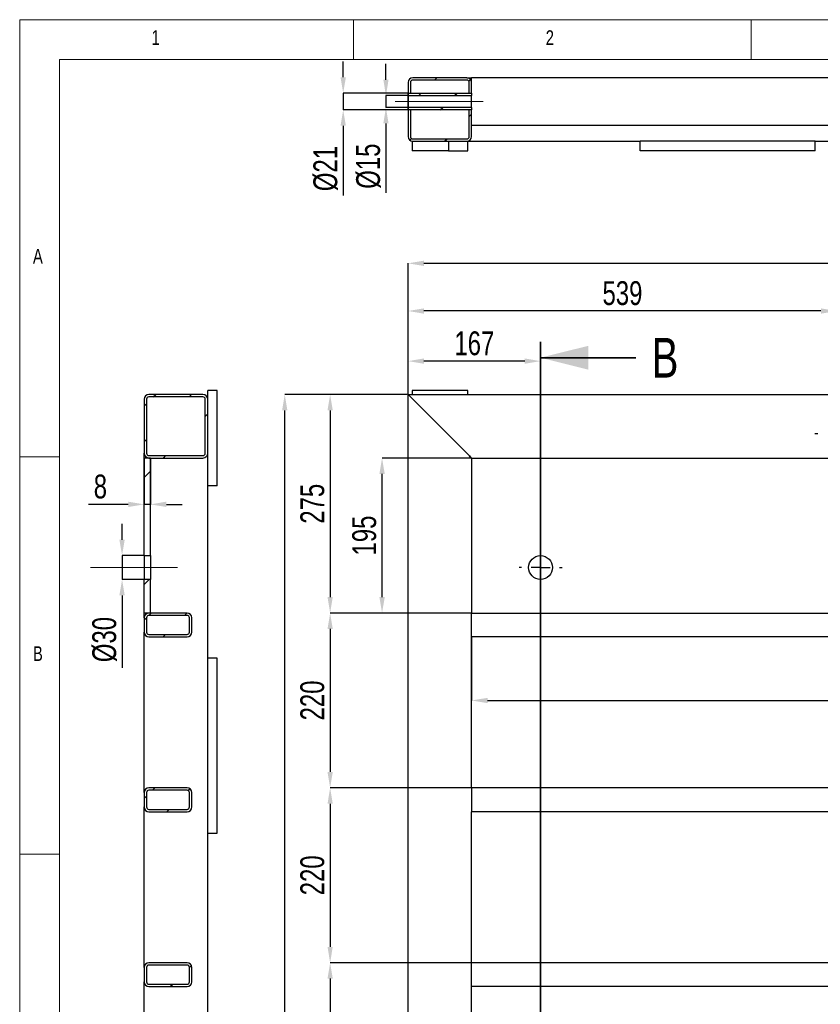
# Model space of a CAD drawing. Header units: millimetres. Extents: x 5 to 589, y 5 to 415.
# Tile 7 of 17: x 5 to 106, y 291 to 415. Entities that reach past the tile are written whole.
import ezdxf

# ---------------------------------------------------------------- set-up
doc = ezdxf.new("R2010")
doc.units = ezdxf.units.MM
doc.header["$PDSIZE"] = -1
doc.linetypes.add('CENTERX2', pattern=[20.32, 12.7, -2.54, 2.54, -2.54])
for name, color, linetype in [('COTES', 1, 'Continuous'), ('NOTES', 6, 'Continuous'), ('TRAIT-FINS', 9, 'Continuous'), ('TRAIT-MIXTES', 3, 'CENTERX2')]:
    doc.layers.add(name, color=color, linetype=linetype)
doc.layers.add('TRAIT-FORT', color=4, linetype='Continuous', lineweight=25)
doc.styles.add('SLDTEXTSTYLE0', font='TXT', dxfattribs={"width": 0.75})
doc.dimstyles.new('SLDDIMSTYLE1', dxfattribs={"dimtxt": 3, "dimasz": 2, "dimexe": 0, "dimexo": 0.0625, "dimgap": 0.75, "dimtad": 0, "dimtih": 1, "dimtoh": 1, "dimdec": 0, "dimlfac": 10, "dimrnd": 1e-09, "dimzin": 12, "dimdsep": 46, "dimtxsty": 'SLDTEXTSTYLE0', "dimsah": 1, "dimcen": 0.09, "dimadec": 0, "dimazin": 3, "dimtfac": 1, "dimtdec": 0, "dimtofl": 0, "dimtmove": 0, "dimatfit": 3, "dimfxl": 1, "dimfrac": 2, "dimtolj": 1, "dimtzin": 12, "dimarcsym": 0})
doc.dimstyles.new('SLDDIMSTYLE2', dxfattribs={"dimtxt": 3, "dimasz": 2, "dimexe": 0, "dimexo": 0.0625, "dimgap": 0.75, "dimtad": 1, "dimdec": 0, "dimlfac": 10, "dimrnd": 1e-09, "dimzin": 12, "dimdsep": 46, "dimtxsty": 'SLDTEXTSTYLE0', "dimsah": 1, "dimcen": 0.09, "dimadec": 0, "dimazin": 3, "dimtfac": 1, "dimtdec": 0, "dimtofl": 0, "dimtmove": 0, "dimatfit": 3, "dimfxl": 1, "dimfrac": 2, "dimtolj": 1, "dimtzin": 12, "dimarcsym": 0})
doc.dimstyles.new('SLDDIMSTYLE3', dxfattribs={"dimtxt": 3, "dimasz": 2, "dimexe": 0, "dimexo": 0.0625, "dimgap": 0.75, "dimtad": 1, "dimdec": 0, "dimlfac": 10, "dimrnd": 1e-09, "dimzin": 12, "dimdsep": 46, "dimtxsty": 'SLDTEXTSTYLE0', "dimsah": 1, "dimcen": 0.09, "dimadec": 0, "dimazin": 3, "dimtfac": 1, "dimtdec": 0, "dimtmove": 0, "dimatfit": 0, "dimfxl": 1, "dimfrac": 2, "dimtolj": 1, "dimtzin": 12, "dimarcsym": 0})
pattern_1 = [(45, (0, 0), (-13.4704, 13.4704), []), (45, (4.49, 0), (-13.4704, 13.4704), []), (45, (8.98, 0), (-13.4704, 13.4704), []), (45, (13.47, 0), (-13.4704, 13.4704), [])]
pattern_2 = [(45, (0, 0), (-13.4704, 13.4704), []), (45, (4.49, 2e-323), (-13.4704, 13.4704), []), (45, (8.98, 4e-323), (-13.4704, 13.4704), []), (45, (13.47, 6e-323), (-13.4704, 13.4704), [])]

# ---------------------------------------------------------------- blocks, each defined once
blk = doc.blocks.new('_D_2')
at = {"layer": 'COTES', "color": 0, "lineweight": -2, "transparency": 16777216}
blk.add_line((73.28, 223.05), (189.58, 223.05), dxfattribs=at)
at = {"layer": 'Defpoints', "color": 0, "transparency": 16777216}
for p in [(181.85, 367.85), (73.22, 223.05), (189.58, 223.05)]:
    blk.add_point(p, dxfattribs=at)
at = {"layer": 'COTES', "color": 0, "transparency": 16777216, "insert": (194.08, 223.05), "char_height": 3, "attachment_point": 5, "style": 'SLDTEXTSTYLE0'}
blk.add_mtext('\\A1;1448', dxfattribs=at)
blk = doc.blocks.new('_D_3')
at = {"layer": 'COTES', "color": 0, "lineweight": -2, "transparency": 16777216}
blk.add_line((73.28, 151.93), (189.58, 151.93), dxfattribs=at)
at = {"layer": 'Defpoints', "color": 0, "transparency": 16777216}
for p in [(181.85, 367.85), (73.22, 151.93), (189.58, 151.93)]:
    blk.add_point(p, dxfattribs=at)
at = {"layer": 'COTES', "color": 0, "transparency": 16777216, "insert": (194.08, 151.93), "char_height": 3, "attachment_point": 5, "style": 'SLDTEXTSTYLE0'}
blk.add_mtext('\\A1;2159', dxfattribs=at)
blk = doc.blocks.new('_D_4')
at = {"layer": 'COTES', "color": 0, "lineweight": -2, "transparency": 16777216}
blk.add_line((73.28, 110.02), (189.58, 110.02), dxfattribs=at)
at = {"layer": 'Defpoints', "color": 0, "transparency": 16777216}
for p in [(181.85, 367.85), (73.22, 110.02), (189.58, 110.02)]:
    blk.add_point(p, dxfattribs=at)
at = {"layer": 'COTES', "color": 0, "transparency": 16777216, "insert": (194.46, 110.02), "char_height": 3, "attachment_point": 5, "style": 'SLDTEXTSTYLE0'}
blk.add_mtext('\\A1;2578', dxfattribs=at)
blk = doc.blocks.new('_D_7')
at = {"layer": 'COTES', "color": 0, "lineweight": -2, "transparency": 16777216}
for p, q in [((70.52, 374.41), (70.52, 372.04)), ((53.85, 367.91), (53.85, 372.04)), ((68.52, 372.04), (55.85, 372.04))]:
    blk.add_line(p, q, dxfattribs=at)
at = {"layer": 'COTES', "color": 0, "transparency": 16777216}
for points in [[(55.85, 372.38), (55.85, 371.71), (53.85, 372.04)], [(68.52, 372.38), (68.52, 371.71), (70.52, 372.04)]]:
    blk.add_solid(points, dxfattribs=at)
at = {"layer": 'Defpoints', "color": 0, "transparency": 16777216}
for p in [(70.52, 374.47), (53.85, 372.04), (53.85, 367.85)]:
    blk.add_point(p, dxfattribs=at)
at = {"layer": 'COTES', "color": 0, "transparency": 16777216, "insert": (62.19, 375.79), "char_height": 3, "attachment_point": 2, "style": 'SLDTEXTSTYLE0'}
blk.add_mtext('\\A1;167', dxfattribs=at)
blk = doc.blocks.new('_D_8')
at = {"layer": 'COTES', "color": 0, "lineweight": -2, "transparency": 16777216}
for p, q in [((53.85, 367.91), (53.85, 384.35)), ((55.85, 384.35), (179.85, 384.35)), ((181.85, 367.91), (181.85, 384.35))]:
    blk.add_line(p, q, dxfattribs=at)
at = {"layer": 'COTES', "color": 0, "transparency": 16777216}
for points in [[(55.85, 384.68), (55.85, 384.01), (53.85, 384.35)], [(179.85, 384.68), (179.85, 384.01), (181.85, 384.35)]]:
    blk.add_solid(points, dxfattribs=at)
at = {"layer": 'Defpoints', "color": 0, "transparency": 16777216}
for p in [(181.85, 384.35), (53.85, 367.85), (181.85, 367.85)]:
    blk.add_point(p, dxfattribs=at)
at = {"layer": 'COTES', "color": 0, "transparency": 16777216, "insert": (117.85, 388.1), "char_height": 3, "attachment_point": 2, "style": 'SLDTEXTSTYLE0'}
blk.add_mtext('\\A1;1280', dxfattribs=at)
blk = doc.blocks.new('_D_9')
at = {"layer": 'COTES', "color": 0, "lineweight": -2, "transparency": 16777216}
for p, q in [((53.79, 367.85), (38.34, 367.85)), ((38.34, 82.85), (38.34, 365.85)), ((53.79, 80.85), (38.34, 80.85))]:
    blk.add_line(p, q, dxfattribs=at)
at = {"layer": 'COTES', "color": 0, "transparency": 16777216}
for points in [[(38.01, 365.85), (38.67, 365.85), (38.34, 367.85)], [(38.01, 82.85), (38.67, 82.85), (38.34, 80.85)]]:
    blk.add_solid(points, dxfattribs=at)
at = {"layer": 'Defpoints', "color": 0, "transparency": 16777216}
for p in [(38.34, 367.85), (53.85, 367.85), (53.85, 80.85)]:
    blk.add_point(p, dxfattribs=at)
at = {"layer": 'COTES', "color": 0, "transparency": 16777216, "insert": (34.59, 224.35), "char_height": 3, "attachment_point": 2, "rotation": 90, "style": 'SLDTEXTSTYLE0'}
blk.add_mtext('\\A1;2870', dxfattribs=at)
blk = doc.blocks.new('_D_10')
at = {"layer": 'COTES', "color": 0, "lineweight": -2, "transparency": 16777216}
for p, q in [((53.79, 367.85), (44.05, 367.85)), ((44.05, 365.85), (44.05, 342.35)), ((61.79, 340.35), (44.05, 340.35))]:
    blk.add_line(p, q, dxfattribs=at)
at = {"layer": 'COTES', "color": 0, "transparency": 16777216}
for points in [[(43.72, 365.85), (44.38, 365.85), (44.05, 367.85)], [(43.72, 342.35), (44.38, 342.35), (44.05, 340.35)]]:
    blk.add_solid(points, dxfattribs=at)
at = {"layer": 'Defpoints', "color": 0, "transparency": 16777216}
for p in [(53.85, 367.85), (44.05, 340.35), (61.85, 340.35)]:
    blk.add_point(p, dxfattribs=at)
at = {"layer": 'COTES', "color": 0, "transparency": 16777216, "insert": (40.3, 354.1), "char_height": 3, "attachment_point": 2, "rotation": 90, "style": 'SLDTEXTSTYLE0'}
blk.add_mtext('\\A1;275', dxfattribs=at)
blk = doc.blocks.new('_D_11')
at = {"layer": 'COTES', "color": 0, "lineweight": -2, "transparency": 16777216}
for p, q in [((61.79, 340.35), (44.05, 340.35)), ((44.05, 338.35), (44.05, 320.35)), ((61.79, 318.35), (44.05, 318.35))]:
    blk.add_line(p, q, dxfattribs=at)
at = {"layer": 'COTES', "color": 0, "transparency": 16777216}
for points in [[(43.72, 338.35), (44.38, 338.35), (44.05, 340.35)], [(43.72, 320.35), (44.38, 320.35), (44.05, 318.35)]]:
    blk.add_solid(points, dxfattribs=at)
at = {"layer": 'Defpoints', "color": 0, "transparency": 16777216}
for p in [(61.85, 340.35), (44.05, 318.35), (61.85, 318.35)]:
    blk.add_point(p, dxfattribs=at)
at = {"layer": 'COTES', "color": 0, "transparency": 16777216, "insert": (40.3, 329.35), "char_height": 3, "attachment_point": 2, "rotation": 90, "style": 'SLDTEXTSTYLE0'}
blk.add_mtext('\\A1;220', dxfattribs=at)
blk = doc.blocks.new('_D_12')
at = {"layer": 'COTES', "color": 0, "lineweight": -2, "transparency": 16777216}
for p, q in [((61.79, 318.35), (44.05, 318.35)), ((44.05, 316.35), (44.05, 298.35)), ((61.79, 296.35), (44.05, 296.35))]:
    blk.add_line(p, q, dxfattribs=at)
at = {"layer": 'COTES', "color": 0, "transparency": 16777216}
for points in [[(43.72, 316.35), (44.38, 316.35), (44.05, 318.35)], [(43.72, 298.35), (44.38, 298.35), (44.05, 296.35)]]:
    blk.add_solid(points, dxfattribs=at)
at = {"layer": 'Defpoints', "color": 0, "transparency": 16777216}
for p in [(61.85, 318.35), (44.05, 296.35), (61.85, 296.35)]:
    blk.add_point(p, dxfattribs=at)
at = {"layer": 'COTES', "color": 0, "transparency": 16777216, "insert": (40.3, 307.35), "char_height": 3, "attachment_point": 2, "rotation": 90, "style": 'SLDTEXTSTYLE0'}
blk.add_mtext('\\A1;220', dxfattribs=at)
blk = doc.blocks.new('_D_13')
at = {"layer": 'COTES', "color": 0, "lineweight": -2, "transparency": 16777216}
for p, q in [((61.79, 296.35), (44.05, 296.35)), ((44.05, 294.35), (44.05, 276.35)), ((61.79, 274.35), (44.05, 274.35))]:
    blk.add_line(p, q, dxfattribs=at)
at = {"layer": 'COTES', "color": 0, "transparency": 16777216}
for points in [[(43.72, 294.35), (44.38, 294.35), (44.05, 296.35)], [(43.72, 276.35), (44.38, 276.35), (44.05, 274.35)]]:
    blk.add_solid(points, dxfattribs=at)
at = {"layer": 'Defpoints', "color": 0, "transparency": 16777216}
for p in [(61.85, 296.35), (44.05, 274.35), (61.85, 274.35)]:
    blk.add_point(p, dxfattribs=at)
at = {"layer": 'COTES', "color": 0, "transparency": 16777216, "insert": (40.3, 285.35), "char_height": 3, "attachment_point": 2, "rotation": 90, "style": 'SLDTEXTSTYLE0'}
blk.add_mtext('\\A1;220', dxfattribs=at)
blk = doc.blocks.new('_D_20')
at = {"layer": 'COTES', "color": 0, "lineweight": -2, "transparency": 16777216}
for p, q in [((53.85, 367.91), (53.85, 378.35)), ((105.78, 378.35), (55.85, 378.35)), ((107.78, 365.71), (107.78, 378.35))]:
    blk.add_line(p, q, dxfattribs=at)
at = {"layer": 'COTES', "color": 0, "transparency": 16777216}
for points in [[(55.85, 378.68), (55.85, 378.01), (53.85, 378.35)], [(105.78, 378.68), (105.78, 378.01), (107.78, 378.35)]]:
    blk.add_solid(points, dxfattribs=at)
at = {"layer": 'Defpoints', "color": 0, "transparency": 16777216}
for p in [(53.85, 378.35), (53.85, 367.85), (107.78, 365.65)]:
    blk.add_point(p, dxfattribs=at)
at = {"layer": 'COTES', "color": 0, "transparency": 16777216, "insert": (80.82, 382.1), "char_height": 3, "attachment_point": 2, "style": 'SLDTEXTSTYLE0'}
blk.add_mtext('\\A1;539', dxfattribs=at)
blk = doc.blocks.new('_D_28')
at = {"layer": 'COTES', "color": 0, "lineweight": -2, "transparency": 16777216}
for p, q in [((61.79, 359.85), (50.58, 359.85)), ((50.58, 342.35), (50.58, 357.85)), ((61.79, 340.35), (50.58, 340.35))]:
    blk.add_line(p, q, dxfattribs=at)
at = {"layer": 'COTES', "color": 0, "transparency": 16777216}
for points in [[(50.25, 357.85), (50.92, 357.85), (50.58, 359.85)], [(50.25, 342.35), (50.92, 342.35), (50.58, 340.35)]]:
    blk.add_solid(points, dxfattribs=at)
at = {"layer": 'Defpoints', "color": 0, "transparency": 16777216}
for p in [(50.58, 359.85), (61.85, 359.85), (61.85, 340.35)]:
    blk.add_point(p, dxfattribs=at)
at = {"layer": 'COTES', "color": 0, "transparency": 16777216, "insert": (46.83, 350.1), "char_height": 3, "attachment_point": 2, "rotation": 90, "style": 'SLDTEXTSTYLE0'}
blk.add_mtext('\\A1;195', dxfattribs=at)
blk = doc.blocks.new('_D_29')
at = {"layer": 'COTES', "color": 0, "lineweight": -2, "transparency": 16777216}
for p, q in [((61.85, 337.28), (61.85, 329.35)), ((173.85, 337.28), (173.85, 329.35)), ((63.85, 329.35), (171.85, 329.35))]:
    blk.add_line(p, q, dxfattribs=at)
at = {"layer": 'COTES', "color": 0, "transparency": 16777216}
for points in [[(63.85, 329.68), (63.85, 329.01), (61.85, 329.35)], [(171.85, 329.68), (171.85, 329.01), (173.85, 329.35)]]:
    blk.add_solid(points, dxfattribs=at)
at = {"layer": 'Defpoints', "color": 0, "transparency": 16777216}
for p in [(61.85, 337.35), (173.85, 337.35), (173.85, 329.35)]:
    blk.add_point(p, dxfattribs=at)
at = {"layer": 'COTES', "color": 0, "transparency": 16777216, "insert": (125.87, 333.1), "char_height": 3, "attachment_point": 2, "style": 'SLDTEXTSTYLE0'}
blk.add_mtext('\\A1;(1120)', dxfattribs=at)
blk = doc.blocks.new('SW_CENTERMARKSYMBOL_0')
at = {"layer": 'TRAIT-MIXTES', "color": 0}
blk.add_line((-2.4, 0), (-2.75, 0), dxfattribs=at)
blk = doc.blocks.new('SW_CENTERMARKSYMBOL_4')
at = {"layer": 'TRAIT-MIXTES', "color": 0}
for p, q in [((0, 2.4), (0, 2.7)), ((-2.4, 0), (-2.7, 0)), ((0, 0), (-1.2, 0)), ((0, 0), (0, 1.2)), ((0, 0), (0, -1.2)), ((0, 0), (1.2, 0)), ((2.4, 0), (2.7, 0)), ((0, -2.4), (0, -2.7))]:
    blk.add_line(p, q, dxfattribs=at)
blk = doc.blocks.new('_D_35')
at = {"layer": 'COTES', "color": 0, "lineweight": -2, "transparency": 16777216}
for p, q in [((51.07, 407.45), (51.07, 409.45)), ((53.79, 405.45), (51.07, 405.45)), ((51.07, 405.45), (51.07, 403.95)), ((53.79, 403.95), (51.07, 403.95)), ((51.07, 401.95), (51.07, 393.2))]:
    blk.add_line(p, q, dxfattribs=at)
at = {"layer": 'COTES', "color": 0, "transparency": 16777216}
for points in [[(50.74, 407.45), (51.4, 407.45), (51.07, 405.45)], [(50.74, 401.95), (51.4, 401.95), (51.07, 403.95)]]:
    blk.add_solid(points, dxfattribs=at)
at = {"layer": 'Defpoints', "color": 0, "transparency": 16777216}
for p in [(53.86, 405.45), (51.07, 403.95), (53.86, 403.95)]:
    blk.add_point(p, dxfattribs=at)
at = {"layer": 'COTES', "color": 0, "transparency": 16777216, "insert": (47.32, 396.57), "char_height": 3, "attachment_point": 2, "rotation": 90, "style": 'SLDTEXTSTYLE0'}
blk.add_mtext('\\A1;%%c15', dxfattribs=at)
blk = doc.blocks.new('_D_36')
at = {"layer": 'COTES', "color": 0, "lineweight": -2, "transparency": 16777216}
for p, q in [((45.69, 407.75), (45.69, 409.75)), ((53.79, 405.75), (45.69, 405.75)), ((45.69, 405.75), (45.69, 403.65)), ((53.79, 403.65), (45.69, 403.65)), ((45.69, 401.65), (45.69, 392.9))]:
    blk.add_line(p, q, dxfattribs=at)
at = {"layer": 'COTES', "color": 0, "transparency": 16777216}
for points in [[(45.36, 407.75), (46.03, 407.75), (45.69, 405.75)], [(45.36, 401.65), (46.03, 401.65), (45.69, 403.65)]]:
    blk.add_solid(points, dxfattribs=at)
at = {"layer": 'Defpoints', "color": 0, "transparency": 16777216}
for p in [(53.85, 405.75), (45.69, 403.65), (53.85, 403.65)]:
    blk.add_point(p, dxfattribs=at)
at = {"layer": 'COTES', "color": 0, "transparency": 16777216, "insert": (41.94, 396.27), "char_height": 3, "attachment_point": 2, "rotation": 90, "style": 'SLDTEXTSTYLE0'}
blk.add_mtext('\\A1;%%c21', dxfattribs=at)
blk = doc.blocks.new('_D_99')
at = {"layer": 'COTES', "color": 0, "lineweight": -2, "transparency": 16777216}
for p, q in [((20.65, 359.78), (20.65, 354.02)), ((21.45, 359.78), (21.45, 354.02)), ((18.65, 354.02), (13.65, 354.02)), ((21.45, 354.02), (20.65, 354.02)), ((23.45, 354.02), (25.45, 354.02))]:
    blk.add_line(p, q, dxfattribs=at)
at = {"layer": 'COTES', "color": 0, "transparency": 16777216}
for points in [[(18.65, 354.36), (18.65, 353.69), (20.65, 354.02)], [(23.45, 354.36), (23.45, 353.69), (21.45, 354.02)]]:
    blk.add_solid(points, dxfattribs=at)
at = {"layer": 'Defpoints', "color": 0, "transparency": 16777216}
for p in [(20.65, 359.85), (21.45, 359.85), (20.65, 354.02)]:
    blk.add_point(p, dxfattribs=at)
at = {"layer": 'COTES', "color": 0, "transparency": 16777216, "insert": (15.15, 357.77), "char_height": 3, "attachment_point": 2, "style": 'SLDTEXTSTYLE0'}
blk.add_mtext('\\A1;8', dxfattribs=at)
blk = doc.blocks.new('_D_104')
at = {"layer": 'COTES', "color": 0, "lineweight": -2, "transparency": 16777216}
for p, q in [((17.88, 349.57), (17.88, 351.57)), ((20.59, 347.57), (17.88, 347.57)), ((17.88, 347.57), (17.88, 344.57)), ((20.59, 344.57), (17.88, 344.57)), ((17.88, 342.57), (17.88, 333.45))]:
    blk.add_line(p, q, dxfattribs=at)
at = {"layer": 'COTES', "color": 0, "transparency": 16777216}
for points in [[(17.54, 349.57), (18.21, 349.57), (17.88, 347.57)], [(17.54, 342.57), (18.21, 342.57), (17.88, 344.57)]]:
    blk.add_solid(points, dxfattribs=at)
at = {"layer": 'Defpoints', "color": 0, "transparency": 16777216}
for p in [(20.65, 347.57), (17.88, 344.57), (20.65, 344.57)]:
    blk.add_point(p, dxfattribs=at)
at = {"layer": 'COTES', "color": 0, "transparency": 16777216, "insert": (14.13, 337.01), "char_height": 3, "attachment_point": 2, "rotation": 90, "style": 'SLDTEXTSTYLE0'}
blk.add_mtext('\\A1;%%c30', dxfattribs=at)

msp = doc.modelspace()

# ---------------------------------------------------------------- hatches: boundary and pattern name
at = {"layer": 'TRAIT-FINS'}
h = msp.add_hatch(dxfattribs=at)
h.set_pattern_fill('DIN 201 ACIER ET FONTE', color=256, style=0, pattern_type=2)
h.set_pattern_definition(pattern_1)
edge = h.paths.add_edge_path(flags=0)
edge.add_line((61.85, 405.75), (61.85, 407.1))
edge.add_arc((61.25, 407.1), 0.6, 0, 90)
edge.add_line((61.25, 407.7), (54.45, 407.7))
edge.add_arc((54.45, 407.1), 0.6, 90, 180)
edge.add_line((53.85, 407.1), (53.85, 405.75))
edge.add_line((53.85, 405.75), (54.15, 405.75))
edge.add_line((54.15, 405.75), (54.15, 407.1))
edge.add_arc((54.45, 407.1), 0.3, 90, 180, ccw=False)
edge.add_line((54.45, 407.4), (61.25, 407.4))
edge.add_arc((61.25, 407.1), 0.3, 0, 90, ccw=False)
edge.add_line((61.55, 407.1), (61.55, 405.75))
edge.add_line((61.55, 405.75), (61.85, 405.75))
h = msp.add_hatch(dxfattribs=at)
h.set_pattern_fill('DIN 201 ACIER ET FONTE', color=256, style=0, pattern_type=2)
h.set_pattern_definition(pattern_1)
h.paths.add_polyline_path([(61.85, 405.45), (61.85, 405.75), (53.86, 405.75), (53.86, 405.45)], flags=0)
h = msp.add_hatch(dxfattribs=at)
h.set_pattern_fill('DIN 201 ACIER ET FONTE', color=256, style=0, pattern_type=2)
h.set_pattern_definition(pattern_1)
h.paths.add_polyline_path([(61.85, 403.65), (61.85, 403.95), (53.86, 403.95), (53.86, 403.65)], flags=0)
h = msp.add_hatch(dxfattribs=at)
h.set_pattern_fill('DIN 201 ACIER ET FONTE', color=256, style=0, pattern_type=2)
h.set_pattern_definition(pattern_1)
edge = h.paths.add_edge_path(flags=0)
edge.add_arc((54.45, 400.3), 0.3, 180, 270, ccw=False)
edge.add_line((54.15, 400.3), (54.15, 403.65))
edge.add_line((54.15, 403.65), (53.85, 403.65))
edge.add_line((53.85, 403.65), (53.85, 400.3))
edge.add_arc((54.45, 400.3), 0.6, 180, 270)
edge.add_line((54.45, 399.7), (61.25, 399.7))
edge.add_arc((61.25, 400.3), 0.6, 270, 360)
edge.add_line((61.85, 400.3), (61.85, 403.65))
edge.add_line((61.85, 403.65), (61.55, 403.65))
edge.add_line((61.55, 403.65), (61.55, 400.3))
edge.add_arc((61.25, 400.3), 0.3, 270, 360, ccw=False)
edge.add_line((61.25, 400), (54.45, 400))
h = msp.add_hatch(dxfattribs=at)
h.set_pattern_fill('DIN 201 ACIER ET FONTE', color=256, style=0, pattern_type=2)
h.set_pattern_definition(pattern_2)
edge = h.paths.add_edge_path(flags=0)
edge.add_line((28.65, 360.45), (28.65, 367.25))
edge.add_arc((28.05, 367.25), 0.6, 0, 90)
edge.add_line((28.05, 367.85), (21.25, 367.85))
edge.add_arc((21.25, 367.25), 0.6, 90, 180)
edge.add_line((20.65, 367.25), (20.65, 360.45))
edge.add_arc((21.25, 360.45), 0.6, 180, 270)
edge.add_line((21.25, 359.85), (28.05, 359.85))
edge.add_arc((28.05, 360.45), 0.6, 270, 360)
edge = h.paths.add_edge_path(flags=0)
edge.add_arc((28.05, 367.25), 0.3, 0, 90, ccw=False)
edge.add_line((28.35, 367.25), (28.35, 360.45))
edge.add_arc((28.05, 360.45), 0.3, 270, 360, ccw=False)
edge.add_line((28.05, 360.15), (21.25, 360.15))
edge.add_arc((21.25, 360.45), 0.3, 180, 270, ccw=False)
edge.add_line((20.95, 360.45), (20.95, 367.25))
edge.add_arc((21.25, 367.25), 0.3, 90, 180, ccw=False)
edge.add_line((21.25, 367.55), (28.05, 367.55))
h = msp.add_hatch(dxfattribs=at)
h.set_pattern_fill('DIN 201 ACIER ET FONTE', color=256, style=0, pattern_type=2)
h.set_pattern_definition(pattern_2)
h.paths.add_polyline_path([(20.65, 359.85), (20.65, 347.57), (21.45, 347.57), (21.45, 359.85)], flags=0)
h = msp.add_hatch(dxfattribs=at)
h.set_pattern_fill('DIN 201 ACIER ET FONTE', color=256, style=0, pattern_type=2)
h.set_pattern_definition(pattern_2)
h.paths.add_polyline_path([(20.65, 340.35), (21.45, 340.35), (21.45, 344.57), (20.65, 344.57)], flags=0)
h = msp.add_hatch(dxfattribs=at)
h.set_pattern_fill('DIN 201 ACIER ET FONTE', color=256, style=0, pattern_type=2)
h.set_pattern_definition(pattern_2)
edge = h.paths.add_edge_path(flags=0)
edge.add_arc((26.05, 339.75), 0.6, 0, 90)
edge.add_line((26.05, 340.35), (21.25, 340.35))
edge.add_arc((21.25, 339.75), 0.6, 90, 180)
edge.add_line((20.65, 339.75), (20.65, 337.95))
edge.add_arc((21.25, 337.95), 0.6, 180, 270)
edge.add_line((21.25, 337.35), (26.05, 337.35))
edge.add_arc((26.05, 337.95), 0.6, 270, 360)
edge.add_line((26.65, 337.95), (26.65, 339.75))
edge = h.paths.add_edge_path(flags=0)
edge.add_line((26.05, 337.65), (21.25, 337.65))
edge.add_arc((21.25, 337.95), 0.3, 180, 270, ccw=False)
edge.add_line((20.95, 337.95), (20.95, 339.75))
edge.add_arc((21.25, 339.75), 0.3, 90, 180, ccw=False)
edge.add_line((21.25, 340.05), (26.05, 340.05))
edge.add_arc((26.05, 339.75), 0.3, 0, 90, ccw=False)
edge.add_line((26.35, 339.75), (26.35, 337.95))
edge.add_arc((26.05, 337.95), 0.3, 270, 360, ccw=False)
h = msp.add_hatch(dxfattribs=at)
h.set_pattern_fill('DIN 201 ACIER ET FONTE', color=256, style=0, pattern_type=2)
h.set_pattern_definition(pattern_2)
edge = h.paths.add_edge_path(flags=0)
edge.add_line((26.05, 318.35), (21.25, 318.35))
edge.add_arc((21.25, 317.75), 0.6, 90, 180)
edge.add_line((20.65, 317.75), (20.65, 315.95))
edge.add_arc((21.25, 315.95), 0.6, 180, 270)
edge.add_line((21.25, 315.35), (26.05, 315.35))
edge.add_arc((26.05, 315.95), 0.6, 270, 360)
edge.add_line((26.65, 315.95), (26.65, 317.75))
edge.add_arc((26.05, 317.75), 0.6, 0, 90)
edge = h.paths.add_edge_path(flags=0)
edge.add_arc((21.25, 315.95), 0.3, 180, 270, ccw=False)
edge.add_line((20.95, 315.95), (20.95, 317.75))
edge.add_arc((21.25, 317.75), 0.3, 90, 180, ccw=False)
edge.add_line((21.25, 318.05), (26.05, 318.05))
edge.add_arc((26.05, 317.75), 0.3, 0, 90, ccw=False)
edge.add_line((26.35, 317.75), (26.35, 315.95))
edge.add_arc((26.05, 315.95), 0.3, 270, 360, ccw=False)
edge.add_line((26.05, 315.65), (21.25, 315.65))
h = msp.add_hatch(dxfattribs=at)
h.set_pattern_fill('DIN 201 ACIER ET FONTE', color=256, style=0, pattern_type=2)
h.set_pattern_definition(pattern_2)
edge = h.paths.add_edge_path(flags=0)
edge.add_arc((26.05, 295.75), 0.6, 0, 90)
edge.add_line((26.05, 296.35), (21.25, 296.35))
edge.add_arc((21.25, 295.75), 0.6, 90, 180)
edge.add_line((20.65, 295.75), (20.65, 293.95))
edge.add_arc((21.25, 293.95), 0.6, 180, 270)
edge.add_line((21.25, 293.35), (26.05, 293.35))
edge.add_arc((26.05, 293.95), 0.6, 270, 360)
edge.add_line((26.65, 293.95), (26.65, 295.75))
edge = h.paths.add_edge_path(flags=0)
edge.add_line((26.05, 293.65), (21.25, 293.65))
edge.add_arc((21.25, 293.95), 0.3, 180, 270, ccw=False)
edge.add_line((20.95, 293.95), (20.95, 295.75))
edge.add_arc((21.25, 295.75), 0.3, 90, 180, ccw=False)
edge.add_line((21.25, 296.05), (26.05, 296.05))
edge.add_arc((26.05, 295.75), 0.3, 0, 90, ccw=False)
edge.add_line((26.35, 295.75), (26.35, 293.95))
edge.add_arc((26.05, 293.95), 0.3, 270, 360, ccw=False)

# ---------------------------------------------------------------- linework, layer by layer
at = {"lineweight": 18}
for p, q in [((589, 415), (5, 415)), ((5, 415), (5, 5)), ((47, 410), (47, 415)), ((97, 415), (97, 410)), ((584, 410), (10, 410)), ((10, 410), (10, 10)), ((10, 360), (5, 360)), ((5, 310), (10, 310))]:
    msp.add_line(p, q, dxfattribs=at)
at = {"lineweight": 35}
for p, q in [((70.52, 374.47), (70.52, 76.37)), ((82.52, 372.47), (70.52, 372.47))]:
    msp.add_line(p, q, dxfattribs=at)
msp.add_solid([(70.52, 372.47), (76.52, 370.97), (76.52, 373.97)], dxfattribs=at)
at = {"layer": 'TRAIT-FORT', "lineweight": 25}
for p, q in [((61.25, 407.7), (54.45, 407.7)), ((61.25, 407.7), (61.85, 407.7)), ((61.85, 407.1), (61.85, 407.7)), ((173.85, 407.7), (61.85, 407.7)), ((53.85, 407.1), (53.85, 405.75)), ((54.15, 407.1), (54.15, 405.75)), ((61.25, 407.4), (54.45, 407.4)), ((61.55, 405.75), (61.55, 407.1)), ((61.85, 405.75), (61.85, 407.1)), ((53.85, 405.75), (54.15, 405.75)), ((53.85, 403.65), (53.85, 405.75)), ((53.86, 405.75), (53.86, 405.45)), ((53.86, 405.75), (61.85, 405.75)), ((53.86, 405.45), (61.85, 405.45)), ((53.86, 405.45), (53.86, 403.95)), ((61.55, 405.75), (61.85, 405.75)), ((61.85, 405.75), (61.85, 405.45)), ((61.85, 403.95), (61.85, 405.45)), ((53.86, 403.95), (53.86, 403.65)), ((61.85, 403.95), (53.86, 403.95)), ((61.85, 403.95), (61.85, 403.65)), ((54.15, 403.65), (53.85, 403.65)), ((53.85, 403.65), (53.85, 400.3)), ((61.85, 403.65), (53.86, 403.65)), ((54.15, 403.65), (54.15, 400.3)), ((61.85, 403.65), (61.55, 403.65)), ((61.55, 400.3), (61.55, 403.65)), ((61.85, 400.3), (61.85, 403.65)), ((173.85, 401.7), (61.85, 401.7)), ((54.35, 399.7), (54.35, 398.5)), ((54.45, 400), (61.25, 400)), ((54.45, 399.7), (61.25, 399.7)), ((58.95, 399.7), (58.95, 398.5)), ((61.35, 398.5), (61.35, 399.7)), ((61.35, 399.7), (83.05, 399.7)), ((83.05, 398.5), (83.05, 399.7)), ((105.05, 399.7), (83.05, 399.7)), ((105.05, 398.5), (105.05, 399.7)), ((105.05, 399.7), (126.65, 399.7)), ((58.95, 398.5), (54.35, 398.5)), ((58.95, 398.5), (61.35, 398.5)), ((105.05, 398.5), (83.05, 398.5)), ((29.85, 368.35), (28.65, 368.35)), ((28.65, 367.25), (28.65, 368.35)), ((29.85, 356.35), (29.85, 368.35)), ((54.35, 368.35), (54.35, 367.85)), ((61.35, 368.35), (54.35, 368.35)), ((61.35, 367.85), (61.35, 368.35)), ((20.65, 367.25), (20.65, 360.45)), ((20.95, 367.25), (20.95, 360.45)), ((28.05, 367.85), (21.25, 367.85)), ((28.05, 367.55), (21.25, 367.55)), ((28.35, 360.45), (28.35, 367.25)), ((28.65, 360.45), (28.65, 367.25)), ((53.85, 367.85), (181.85, 367.85)), ((53.85, 80.85), (53.85, 367.85)), ((61.25, 360.45), (54.45, 367.25)), ((20.65, 359.85), (20.65, 360.45)), ((21.45, 359.85), (20.65, 359.85)), ((20.65, 347.57), (20.65, 359.85)), ((21.25, 360.15), (28.05, 360.15)), ((21.25, 359.85), (28.05, 359.85)), ((21.45, 347.57), (21.45, 359.85)), ((28.65, 356.35), (28.65, 360.35)), ((61.85, 359.85), (173.85, 359.85)), ((61.85, 359.85), (61.85, 340.35)), ((29.85, 356.35), (28.65, 356.35)), ((28.65, 240.35), (28.65, 356.35)), ((20.65, 347.57), (21.45, 347.57)), ((20.65, 347.57), (20.65, 344.57)), ((21.45, 347.57), (21.45, 344.57)), ((21.45, 344.57), (20.65, 344.57)), ((20.65, 340.35), (20.65, 344.57)), ((21.45, 340.35), (21.45, 344.57)), ((21.45, 340.35), (20.65, 340.35)), ((20.65, 339.75), (20.65, 340.35)), ((20.65, 339.75), (20.65, 337.95)), ((20.95, 339.75), (20.95, 337.95)), ((26.05, 340.35), (21.25, 340.35)), ((26.05, 340.05), (21.25, 340.05)), ((26.35, 337.95), (26.35, 339.75)), ((26.65, 337.95), (26.65, 339.75)), ((61.85, 339.75), (61.85, 340.35)), ((61.85, 340.35), (173.85, 340.35)), ((61.85, 337.95), (61.85, 339.75)), ((20.65, 317.75), (20.65, 337.95)), ((21.25, 337.65), (26.05, 337.65)), ((21.25, 337.35), (26.05, 337.35)), ((61.85, 337.35), (61.85, 337.95)), ((61.85, 318.35), (61.85, 337.35)), ((173.85, 337.35), (61.85, 337.35)), ((29.85, 334.65), (28.65, 334.65)), ((29.85, 312.65), (29.85, 334.65)), ((20.65, 317.75), (20.65, 315.95)), ((20.95, 317.75), (20.95, 315.95)), ((26.05, 318.35), (21.25, 318.35)), ((26.05, 318.05), (21.25, 318.05)), ((26.35, 315.95), (26.35, 317.75)), ((26.65, 315.95), (26.65, 317.75)), ((61.85, 318.35), (61.85, 317.75)), ((173.85, 318.35), (61.85, 318.35)), ((61.85, 317.75), (61.85, 315.95)), ((20.65, 295.75), (20.65, 315.95)), ((61.85, 315.95), (61.85, 315.35)), ((21.25, 315.65), (26.05, 315.65)), ((21.25, 315.35), (26.05, 315.35)), ((61.85, 296.35), (61.85, 315.35)), ((173.85, 315.35), (61.85, 315.35)), ((28.65, 312.65), (29.85, 312.65)), ((26.05, 296.35), (21.25, 296.35)), ((173.85, 296.35), (61.85, 296.35)), ((61.85, 295.75), (61.85, 296.35)), ((20.65, 295.75), (20.65, 293.95)), ((20.95, 295.75), (20.95, 293.95)), ((26.05, 296.05), (21.25, 296.05)), ((26.35, 293.95), (26.35, 295.75)), ((26.65, 293.95), (26.65, 295.75)), ((61.85, 293.95), (61.85, 295.75)), ((20.65, 273.75), (20.65, 293.95)), ((21.25, 293.65), (26.05, 293.65)), ((61.85, 293.35), (61.85, 293.95)), ((21.25, 293.35), (26.05, 293.35)), ((61.85, 274.35), (61.85, 293.35)), ((173.85, 293.35), (61.85, 293.35))]:
    msp.add_line(p, q, dxfattribs=at)
at = {"layer": 'TRAIT-FORT', "lineweight": 25, "flags": 128}
for points in [[(54.45, 367.25), (54.35, 367.35), (54.25, 367.45), (54.15, 367.55), (54.07, 367.63), (54, 367.71), (53.93, 367.77), (53.89, 367.81), (53.86, 367.84), (53.85, 367.85)], [(53.85, 367.85), (53.86, 367.84), (53.89, 367.81), (53.93, 367.77), (54, 367.71), (54.07, 367.63), (54.15, 367.55), (54.25, 367.45), (54.35, 367.35), (54.45, 367.25)], [(61.85, 359.85), (61.84, 359.86), (61.81, 359.89), (61.75, 359.95), (61.68, 360.02), (61.59, 360.11), (61.48, 360.22), (61.37, 360.33), (61.25, 360.45)], [(61.25, 360.45), (61.37, 360.33), (61.48, 360.22), (61.59, 360.11), (61.68, 360.02), (61.75, 359.95), (61.81, 359.89), (61.84, 359.86), (61.85, 359.85)]]:
    msp.add_lwpolyline(points, dxfattribs=at)
at = {"layer": 'TRAIT-FORT', "lineweight": 25}
msp.add_circle((70.52, 346.07), 1.5, dxfattribs=at)
for centre, radius, start, end in [((54.45, 407.1), 0.6, 90, 180), ((61.25, 407.1), 0.6, 0, 90), ((54.45, 407.1), 0.3, 90, 180), ((61.25, 407.1), 0.3, 0, 90), ((54.45, 400.3), 0.6, 180, 270), ((54.45, 400.3), 0.3, 180, 270), ((61.25, 400.3), 0.3, 270, 0), ((61.25, 400.3), 0.6, 270, 0), ((21.25, 367.25), 0.6, 90, 180), ((21.25, 367.25), 0.3, 90, 180), ((28.05, 367.25), 0.6, 0, 90), ((28.05, 367.25), 0.3, 0, 90), ((21.25, 360.45), 0.6, 180, 270), ((21.25, 360.45), 0.3, 180, 270), ((28.05, 360.45), 0.6, 270, 0), ((28.05, 360.45), 0.3, 270, 0), ((21.25, 339.75), 0.6, 90, 180), ((21.25, 339.75), 0.3, 90, 180), ((26.05, 339.75), 0.6, 0, 90), ((26.05, 339.75), 0.3, 0, 90), ((21.25, 337.95), 0.6, 180, 270), ((21.25, 337.95), 0.3, 180, 270), ((26.05, 337.95), 0.3, 270, 0), ((26.05, 337.95), 0.6, 270, 0), ((21.25, 317.75), 0.6, 90, 180), ((21.25, 317.75), 0.3, 90, 180), ((26.05, 317.75), 0.6, 0, 90), ((26.05, 317.75), 0.3, 0, 90), ((21.25, 315.95), 0.6, 180, 270), ((21.25, 315.95), 0.3, 180, 270), ((26.05, 315.95), 0.6, 270, 0), ((26.05, 315.95), 0.3, 270, 0), ((21.25, 295.75), 0.6, 90, 180), ((26.05, 295.75), 0.6, 0, 90), ((21.25, 295.75), 0.3, 90, 180), ((26.05, 295.75), 0.3, 0, 90), ((21.25, 293.95), 0.6, 180, 270), ((21.25, 293.95), 0.3, 180, 270), ((26.05, 293.95), 0.3, 270, 0), ((26.05, 293.95), 0.6, 270, 0)]:
    msp.add_arc(centre, radius, start, end, dxfattribs=at)
at = {"layer": 'TRAIT-MIXTES', "lineweight": 18}
for p, q in [((52.21, 404.7), (63.28, 404.7)), ((24.83, 346.07), (13.9, 346.07))]:
    msp.add_line(p, q, dxfattribs=at)

# ---------------------------------------------------------------- block references
at = {"layer": 'TRAIT-MIXTES'}
for name, p in [('SW_CENTERMARKSYMBOL_0', (107.78, 362.9)), ('SW_CENTERMARKSYMBOL_4', (70.52, 346.07))]:
    msp.add_blockref(name, p, dxfattribs=at)

# ---------------------------------------------------------------- texts
at = {"insert": (84.51, 374.97), "char_height": 5, "attachment_point": 1, "style": 'SLDTEXTSTYLE0'}
msp.add_mtext('B', dxfattribs=at)
at = {"layer": 'NOTES', "char_height": 1.85, "attachment_point": 1, "style": 'SLDTEXTSTYLE0'}
for s, insert in [('1', (21.58, 413.67)), ('2', (71.17, 413.67)), ('A', (6.67, 386.17)), ('B', (6.67, 336.17))]:
    msp.add_mtext(s, dxfattribs=dict(at, insert=insert))

# ---------------------------------------------------------------- dimensions: what is measured, and where the dimension line sits
at = {"layer": 'COTES'}
for base, p1, p2, picture, middle in [((45.69, 403.65), (53.85, 405.75), (53.85, 403.65), '_D_36', (45.69, 396.27)), ((51.07, 403.95), (53.86, 405.45), (53.86, 403.95), '_D_35', (51.07, 396.57)), ((17.88, 344.57), (20.65, 347.57), (20.65, 344.57), '_D_104', (17.88, 337.01))]:
    dim = msp.add_linear_dim(base=base, p1=p1, p2=p2, angle=90, text='%%c<>', dimstyle='SLDDIMSTYLE3', dxfattribs=at)
    dim.commit()
    dim.dimension.update_dxf_attribs({"geometry": picture, "text_midpoint": middle, "dimtype": 160})
for base, p1, p2, dimstyle, picture, middle in [((181.85, 384.35), (53.85, 367.85), (181.85, 367.85), 'SLDDIMSTYLE2', '_D_8', (117.85, 384.35)), ((53.85, 378.35), (107.78, 365.65), (53.85, 367.85), 'SLDDIMSTYLE2', '_D_20', (80.82, 378.35)), ((53.85, 372.04), (70.52, 374.47), (53.85, 367.85), 'SLDDIMSTYLE2', '_D_7', (62.19, 372.04)), ((20.65, 354.02), (21.45, 359.85), (20.65, 359.85), 'SLDDIMSTYLE3', '_D_99', (15.15, 354.02))]:
    dim = msp.add_linear_dim(base=base, p1=p1, p2=p2, dimstyle=dimstyle, dxfattribs=at)
    dim.commit()
    dim.dimension.update_dxf_attribs({"geometry": picture, "text_midpoint": middle, "dimtype": 160})
for base, p1, p2, picture, middle in [((38.34, 367.85), (53.85, 80.85), (53.85, 367.85), '_D_9', (38.34, 224.35)), ((44.05, 340.35), (53.85, 367.85), (61.85, 340.35), '_D_10', (44.05, 354.1)), ((50.58, 359.85), (61.85, 340.35), (61.85, 359.85), '_D_28', (50.58, 350.1)), ((44.05, 318.35), (61.85, 340.35), (61.85, 318.35), '_D_11', (44.05, 329.35)), ((44.05, 296.35), (61.85, 318.35), (61.85, 296.35), '_D_12', (44.05, 307.35)), ((44.05, 274.35), (61.85, 296.35), (61.85, 274.35), '_D_13', (44.05, 285.35))]:
    dim = msp.add_linear_dim(base=base, p1=p1, p2=p2, angle=90, dimstyle='SLDDIMSTYLE2', dxfattribs=at)
    dim.commit()
    dim.dimension.update_dxf_attribs({"geometry": picture, "text_midpoint": middle, "dimtype": 160})
for feature_location, picture, middle in [((73.22, 223.05), '_D_2', (194.08, 223.05)), ((73.22, 151.93), '_D_3', (194.08, 151.93)), ((73.22, 110.02), '_D_4', (194.46, 110.02))]:
    dim = msp.add_ordinate_dim(feature_location=feature_location, offset=(116.36, 0), dtype=0, origin=(181.85, 367.85), dimstyle='SLDDIMSTYLE1', dxfattribs=at)
    dim.commit()
    dim.dimension.update_dxf_attribs({"geometry": picture, "text_midpoint": middle})
dim = msp.add_linear_dim(base=(173.85, 329.35), p1=(61.85, 337.35), p2=(173.85, 337.35), text='(<>)', dimstyle='SLDDIMSTYLE2', dxfattribs=at)
dim.commit()
dim.dimension.update_dxf_attribs({"geometry": '_D_29', "text_midpoint": (125.87, 329.35), "dimtype": 160})

doc.saveas('drawing.dxf')
